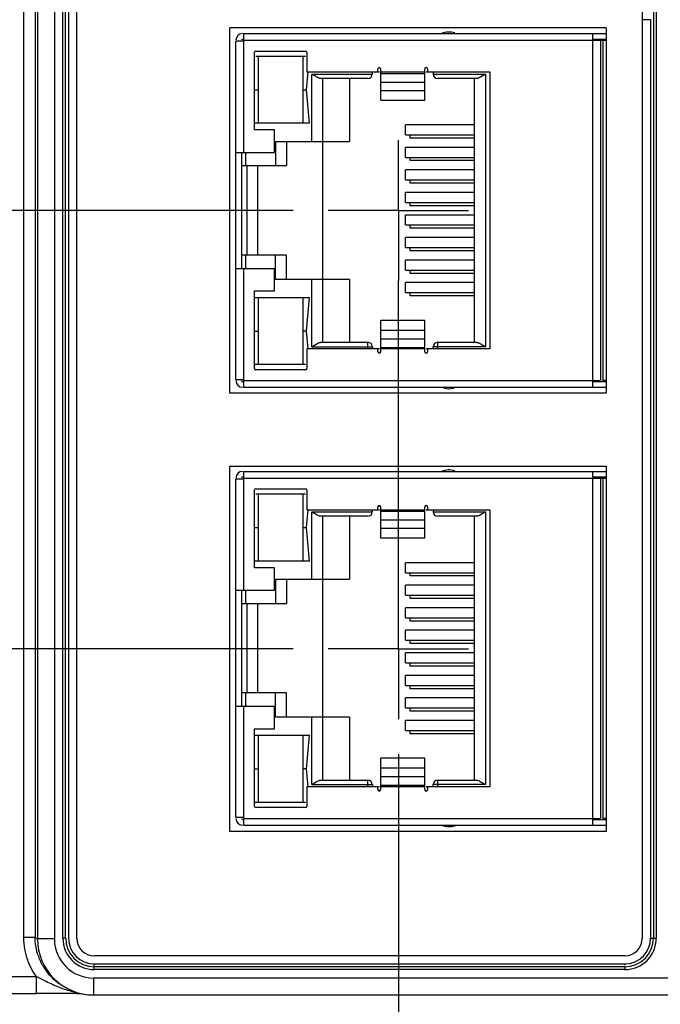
# Model space of a CAD drawing. Header units: inches. Extents: x 0 to 34, y 0 to 22.
# Tile 24 of 71: x 9 to 10.2, y 14.8 to 16.5. Entities that reach past the tile are written whole.
import ezdxf

# ---------------------------------------------------------------- set-up
doc = ezdxf.new("R2010")
doc.units = ezdxf.units.IN
doc.header["$LTSCALE"] = 1.87
doc.header["$MEASUREMENT"] = 0
doc.linetypes.add('CENTER', pattern=[0.6, 0.375, -0.075, 0.075, -0.075])
doc.layers.get('0').update_dxf_attribs({"linetype": 'CONTINUOUS'})
doc.layers.add('DEFAULT_1', color=7, linetype='CENTER')
doc.layers.add('DIMENSIONS', color=7, linetype='CONTINUOUS')
doc.styles.get("Standard").update_dxf_attribs({"font": 'txt', "width": 0.8})
doc.dimstyles.new('DIMSTYLE_1', dxfattribs={"dimtxt": 0.125, "dimasz": 0.18, "dimexe": 0.125, "dimexo": 0.0625, "dimgap": 0.09, "dimtad": 0, "dimtih": 1, "dimtoh": 1, "dimzin": 4, "dimdsep": 46, "dimtxsty": 'STANDARD', "dimblk": '_FILLED', "dimblk1": '_FILLED', "dimblk2": '_FILLED', "dimcen": 0.09, "dimadec": 0, "dimazin": 0, "dimtp": 0.01, "dimtm": 0.01, "dimtfac": 1, "dimtofl": 0, "dimtmove": 0, "dimatfit": 3, "dimldrblk": '_FILLED', "dimfxl": 1, "dimtolj": 1, "dimtzin": 4, "dimarcsym": 0})

# ---------------------------------------------------------------- blocks, each defined once
blk = doc.blocks.new('*D18')
at = {"layer": 'DIMENSIONS', "color": 2, "linetype": 'CONTINUOUS'}
blk.add_line((9.6853, 15.208), (9.6853, 14.0749), dxfattribs=at)
at = {"layer": 'DIMENSIONS', "color": 2, "linetype": 'CONTINUOUS', "insert": (9.6228, 14.0124), "char_height": 0.125, "width": 1.125, "attachment_point": 3, "rotation": 90, "line_spacing_factor": 0.9}
blk.add_mtext('3.67{\\Ftxt.shx;\\W1.000000;\\H0.125000; }[93.3]', dxfattribs=at)
blk = doc.blocks.new('_FILLED')
at = {"color": 0, "linetype": 'BYBLOCK'}
blk.add_solid([(0, 0), (-1, 0.1736), (-1, -0.1736)], dxfattribs=at)
blk = doc.blocks.new('*D19')
at = {"layer": 'DIMENSIONS', "color": 2, "linetype": 'CONTINUOUS'}
blk.add_line((10.2943, 14.97), (10.2943, 14.0749), dxfattribs=at)
at = {"layer": 'DIMENSIONS', "color": 2, "linetype": 'CONTINUOUS', "insert": (10.2318, 14.0124), "char_height": 0.125, "width": 1.225, "attachment_point": 3, "rotation": 90, "line_spacing_factor": 0.9}
blk.add_mtext('4.28{\\Ftxt.shx;\\W1.000000;\\H0.125000; }[108.8]', dxfattribs=at)
blk = doc.blocks.new('*D20')
at = {"layer": 'DIMENSIONS', "color": 2, "linetype": 'CONTINUOUS'}
blk.add_line((10.8083, 14.968), (10.8083, 14.0749), dxfattribs=at)
at = {"layer": 'DIMENSIONS', "color": 2, "linetype": 'CONTINUOUS', "insert": (10.7458, 14.0124), "char_height": 0.125, "width": 1.225, "attachment_point": 3, "rotation": 90, "line_spacing_factor": 0.9}
blk.add_mtext('4.80{\\Ftxt.shx;\\W1.000000;\\H0.125000; }[121.8]', dxfattribs=at)
blk = doc.blocks.new('*D24')
at = {"layer": 'DIMENSIONS', "color": 2, "linetype": 'CONTINUOUS'}
blk.add_line((11.4433, 14.753), (11.4433, 14.0749), dxfattribs=at)
at = {"layer": 'DIMENSIONS', "color": 2, "linetype": 'CONTINUOUS', "insert": (11.3808, 14.0124), "char_height": 0.125, "width": 1.225, "attachment_point": 3, "rotation": 90, "line_spacing_factor": 0.9}
blk.add_mtext('5.43{\\Ftxt.shx;\\W1.000000;\\H0.125000; }[137.9]', dxfattribs=at)
blk = doc.blocks.new('*D25')
at = {"layer": 'DIMENSIONS', "color": 2, "linetype": 'CONTINUOUS'}
blk.add_line((16.2493, 15.239), (16.2493, 14.0749), dxfattribs=at)
at = {"layer": 'DIMENSIONS', "color": 2, "linetype": 'CONTINUOUS', "insert": (16.1868, 14.0124), "char_height": 0.125, "width": 1.125, "attachment_point": 3, "rotation": 90, "line_spacing_factor": 0.9}
blk.add_mtext('10.24{\\Ftxt.shx;\\W1.000000;\\H0.125000; }[260]', dxfattribs=at)
blk = doc.blocks.new('*D26')
at = {"layer": 'DIMENSIONS', "color": 2, "linetype": 'CONTINUOUS'}
blk.add_line((19.0763, 15.455), (19.0763, 14.0749), dxfattribs=at)
at = {"layer": 'DIMENSIONS', "color": 2, "linetype": 'CONTINUOUS', "insert": (19.0138, 14.0124), "char_height": 0.125, "width": 1.325, "attachment_point": 3, "rotation": 90, "line_spacing_factor": 0.9}
blk.add_mtext('13.06{\\Ftxt.shx;\\W1.000000;\\H0.125000; }[331.8]', dxfattribs=at)
blk = doc.blocks.new('*D27')
at = {"layer": 'DIMENSIONS', "color": 2, "linetype": 'CONTINUOUS'}
blk.add_line((20.1763, 15.455), (20.1763, 14.0749), dxfattribs=at)
at = {"layer": 'DIMENSIONS', "color": 2, "linetype": 'CONTINUOUS', "insert": (20.1138, 14.0124), "char_height": 0.125, "width": 1.325, "attachment_point": 3, "rotation": 90, "line_spacing_factor": 0.9}
blk.add_mtext('14.16{\\Ftxt.shx;\\W1.000000;\\H0.125000; }[359.8]', dxfattribs=at)
blk = doc.blocks.new('*D28')
at = {"layer": 'DIMENSIONS', "color": 2, "linetype": 'CONTINUOUS'}
blk.add_line((21.9073, 14.8083), (21.9073, 14.0749), dxfattribs=at)
at = {"layer": 'DIMENSIONS', "color": 2, "linetype": 'CONTINUOUS', "insert": (21.8448, 14.0124), "char_height": 0.125, "width": 1.325, "attachment_point": 3, "rotation": 90, "line_spacing_factor": 0.9}
blk.add_mtext('15.90{\\Ftxt.shx;\\W1.000000;\\H0.125000; }[403.7]', dxfattribs=at)
blk = doc.blocks.new('*D32')
at = {"layer": 'DIMENSIONS', "color": 2, "linetype": 'CONTINUOUS'}
for p, q in [((6.7993, 15.3956), (6.6943, 15.0884)), ((9.4977, 15.3956), (6.7993, 15.3956)), ((6.6943, 15.0884), (5.3248, 15.0884))]:
    blk.add_line(p, q, dxfattribs=at)
at = {"layer": 'DIMENSIONS', "color": 2, "linetype": 'CONTINUOUS', "insert": (5.2623, 15.1509), "char_height": 0.125, "width": 1.025, "attachment_point": 3, "line_spacing_factor": 0.9}
blk.add_mtext('.63{\\Ftxt.shx;\\W1.000000;\\H0.125000; }[16.1]', dxfattribs=at)
blk = doc.blocks.new('*D33')
at = {"layer": 'DIMENSIONS', "color": 2, "linetype": 'CONTINUOUS'}
for p, q in [((5.727, 16.1766), (5.6732, 16.009)), ((9.4977, 16.1766), (5.727, 16.1766)), ((5.6732, 16.009), (5.3248, 16.009))]:
    blk.add_line(p, q, dxfattribs=at)
at = {"layer": 'DIMENSIONS', "color": 2, "linetype": 'CONTINUOUS', "insert": (5.2623, 16.0715), "char_height": 0.125, "width": 1.125, "attachment_point": 3, "line_spacing_factor": 0.9}
blk.add_mtext('1.41{\\Ftxt.shx;\\W1.000000;\\H0.125000; }[35.9]', dxfattribs=at)
blk = doc.blocks.new('*D37')
at = {"layer": 'DIMENSIONS', "color": 2, "linetype": 'CONTINUOUS'}
blk.add_line((9.3187, 17.0056), (5.3248, 17.0056), dxfattribs=at)
at = {"layer": 'DIMENSIONS', "color": 2, "linetype": 'CONTINUOUS', "insert": (5.2623, 17.0681), "char_height": 0.125, "width": 0.925, "attachment_point": 3, "line_spacing_factor": 0.9}
blk.add_mtext('2.24{\\Ftxt.shx;\\W1.000000;\\H0.125000; }[57]', dxfattribs=at)
blk = doc.blocks.new('*D39')
at = {"layer": 'DIMENSIONS', "color": 2, "linetype": 'CONTINUOUS'}
blk.add_line((10.1887, 18.0266), (5.3248, 18.0266), dxfattribs=at)
at = {"layer": 'DIMENSIONS', "color": 2, "linetype": 'CONTINUOUS', "insert": (5.2623, 18.0891), "char_height": 0.125, "width": 1.125, "attachment_point": 3, "line_spacing_factor": 0.9}
blk.add_mtext('3.26{\\Ftxt.shx;\\W1.000000;\\H0.125000; }[82.9]', dxfattribs=at)

msp = doc.modelspace()

# ---------------------------------------------------------------- linework, layer by layer
at = {"color": 7, "linetype": 'CONTINUOUS'}
for p, q in [((9.0178, 14.8811), (9.0178, 18.112)), ((9.0378, 18.112), (9.0378, 14.8811)), ((9.0421, 18.1142), (9.0421, 14.879)), ((9.0721, 18.1142), (9.0721, 14.879)), ((9.0871, 14.8802), (9.0871, 18.113)), ((9.0921, 14.8802), (9.0921, 18.113)), ((9.0973, 18.113), (9.0973, 14.8802)), ((9.1121, 14.8796), (9.1121, 18.1136)), ((10.1201, 18.1136), (10.1201, 14.8796)), ((10.1401, 18.113), (10.1401, 14.8802)), ((10.1451, 18.113), (10.1451, 14.8802)), ((10.1349, 16.5163), (10.1201, 16.5163)), ((10.1349, 16.5163), (10.1349, 14.8802)), ((9.3846, 15.8511), (9.3846, 16.5021)), ((10.0556, 16.5021), (9.3846, 16.5021)), ((9.4093, 16.4916), (9.4093, 16.2799)), ((9.4093, 16.4916), (10.0556, 16.4916)), ((10.0318, 15.8616), (10.0318, 16.4913)), ((10.0556, 16.5021), (10.0556, 15.8511)), ((9.3955, 15.8754), (9.3955, 16.4778)), ((9.4093, 16.4778), (9.3958, 16.4778)), ((9.4093, 16.4797), (10.0556, 16.4797)), ((10.0318, 16.4817), (10.0556, 16.4817)), ((10.0455, 16.4797), (10.0455, 15.8734)), ((10.0495, 16.4797), (10.0495, 15.8734)), ((9.429, 16.3199), (9.429, 16.4585)), ((9.431, 16.4605), (9.52, 16.4605)), ((9.5219, 16.4585), (9.5219, 16.4234)), ((9.431, 16.4514), (9.52, 16.4514)), ((9.4361, 16.3317), (9.4361, 16.4514)), ((9.5148, 16.4514), (9.5148, 16.3317)), ((9.5218, 16.3916), (9.5244, 16.4232)), ((9.5219, 16.4234), (9.6489, 16.4234)), ((9.531, 16.2996), (9.531, 16.4195)), ((9.531, 16.4195), (9.6389, 16.4195)), ((9.6389, 16.4195), (9.6389, 16.4233)), ((9.6489, 16.4234), (9.6489, 16.4285)), ((9.6514, 16.4227), (9.6489, 16.4227)), ((9.6538, 16.3727), (9.6538, 16.4285)), ((9.6538, 16.4233), (9.7326, 16.4233)), ((9.6538, 16.4206), (9.7326, 16.4206)), ((9.7326, 16.3725), (9.7326, 16.4285)), ((9.7375, 16.4227), (9.735, 16.4227)), ((9.7375, 16.4285), (9.7375, 16.4234)), ((9.7375, 16.4234), (9.8483, 16.4234)), ((9.7475, 16.4233), (9.7475, 16.4195)), ((9.7475, 16.4195), (9.8404, 16.4195)), ((9.8404, 16.4195), (9.8315, 16.4141)), ((9.8404, 16.4195), (9.8404, 15.9337)), ((9.8483, 16.4234), (9.8483, 15.9297)), ((9.631, 16.4116), (9.5467, 16.4116)), ((9.5507, 15.9416), (9.5507, 16.4116)), ((9.5979, 16.4116), (9.5979, 16.2996)), ((9.6538, 16.4052), (9.7326, 16.4052)), ((9.8247, 16.4116), (9.7554, 16.4116)), ((9.8207, 16.4116), (9.8207, 15.9416)), ((9.4292, 16.3916), (9.4361, 16.3916)), ((9.5148, 16.3916), (9.5218, 16.3916)), ((9.5267, 16.3317), (9.5218, 16.3916)), ((9.6538, 16.3903), (9.7326, 16.3903)), ((9.7326, 16.3725), (9.6538, 16.3725)), ((9.5267, 16.3317), (9.429, 16.3317)), ((9.4644, 16.3199), (9.429, 16.3199)), ((9.4644, 16.2799), (9.4644, 16.3199)), ((9.6978, 16.3112), (9.6978, 16.329)), ((9.8207, 16.329), (9.6978, 16.329)), ((9.4664, 16.2996), (9.4664, 16.2563)), ((9.4664, 16.2996), (9.5979, 16.2996)), ((9.4861, 16.2996), (9.4861, 16.2563)), ((9.6978, 16.3112), (9.8207, 16.3112)), ((9.7066, 16.3053), (9.7066, 16.3112)), ((9.8207, 16.3053), (9.7066, 16.3053)), ((9.3955, 16.2799), (9.4644, 16.2799)), ((9.4054, 16.2799), (9.4054, 16.0732)), ((9.4133, 16.2563), (9.4133, 16.2799)), ((9.6978, 16.2711), (9.6978, 16.2888)), ((9.8207, 16.2888), (9.6978, 16.2888)), ((9.6978, 16.2711), (9.8207, 16.2711)), ((9.7066, 16.2652), (9.7066, 16.2711)), ((9.8207, 16.2652), (9.7066, 16.2652)), ((9.4054, 16.2563), (9.4861, 16.2563)), ((9.4157, 16.0969), (9.4157, 16.2563)), ((9.4349, 16.0969), (9.4349, 16.2563)), ((9.6978, 16.2309), (9.6978, 16.2486)), ((9.8207, 16.2486), (9.6978, 16.2486)), ((9.6978, 16.2309), (9.8207, 16.2309)), ((9.7066, 16.225), (9.7066, 16.2309)), ((9.6978, 16.1908), (9.6978, 16.2085)), ((9.8207, 16.2085), (9.6978, 16.2085)), ((9.8207, 16.225), (9.7066, 16.225)), ((9.6978, 16.1908), (9.8207, 16.1908)), ((9.7066, 16.1849), (9.7066, 16.1908)), ((9.8207, 16.1849), (9.7066, 16.1849)), ((9.6978, 16.1506), (9.6978, 16.1683)), ((9.8207, 16.1683), (9.6978, 16.1683)), ((9.6978, 16.1506), (9.8207, 16.1506)), ((9.7066, 16.1447), (9.7066, 16.1506)), ((9.8207, 16.1447), (9.7066, 16.1447)), ((9.6978, 16.1105), (9.6978, 16.1282)), ((9.8207, 16.1282), (9.6978, 16.1282)), ((9.6978, 16.1105), (9.8207, 16.1105)), ((9.7066, 16.1045), (9.7066, 16.1105)), ((9.8207, 16.1045), (9.7066, 16.1045)), ((9.4861, 16.0969), (9.4054, 16.0969)), ((9.4133, 16.0732), (9.4133, 16.0969)), ((9.4664, 16.0536), (9.4664, 16.0969)), ((9.4861, 16.0536), (9.4861, 16.0969)), ((9.6978, 16.0703), (9.6978, 16.088)), ((9.8207, 16.088), (9.6978, 16.088)), ((9.3958, 16.0732), (9.4644, 16.0732)), ((9.4093, 16.0732), (9.4093, 15.8616)), ((9.4644, 16.0333), (9.4644, 16.0732)), ((9.6978, 16.0703), (9.8207, 16.0703)), ((9.7066, 16.0644), (9.7066, 16.0703)), ((9.5979, 16.0536), (9.4664, 16.0536)), ((9.531, 15.9337), (9.531, 16.0536)), ((9.5979, 16.0536), (9.5979, 15.9416)), ((9.8207, 16.0644), (9.7066, 16.0644)), ((9.429, 15.8947), (9.429, 16.0333)), ((9.429, 16.0333), (9.4644, 16.0333)), ((9.6978, 16.0301), (9.6978, 16.0479)), ((9.8207, 16.0479), (9.6978, 16.0479)), ((9.429, 16.0215), (9.5267, 16.0215)), ((9.4361, 15.9018), (9.4361, 16.0215)), ((9.5148, 16.0215), (9.5148, 15.9018)), ((9.5218, 15.9616), (9.5267, 16.0215)), ((9.6978, 16.0301), (9.8207, 16.0301)), ((9.7066, 16.0242), (9.7066, 16.0301)), ((9.8207, 16.0242), (9.7066, 16.0242)), ((9.6538, 15.9247), (9.6538, 15.9807)), ((9.7326, 15.9807), (9.6538, 15.9807)), ((9.7326, 15.9247), (9.7326, 15.9805)), ((9.7326, 15.9629), (9.6538, 15.9629)), ((9.4292, 15.9616), (9.4361, 15.9616)), ((9.5218, 15.9616), (9.5148, 15.9616)), ((9.5244, 15.9299), (9.5218, 15.9616)), ((9.6538, 15.948), (9.7326, 15.948)), ((9.5219, 15.9297), (9.5219, 15.8947)), ((9.6489, 15.9297), (9.5219, 15.9297)), ((9.531, 15.9337), (9.5388, 15.9385)), ((9.531, 15.9337), (9.6389, 15.9337)), ((9.5467, 15.9416), (9.631, 15.9416)), ((9.631, 15.9305), (9.631, 15.9416)), ((9.6389, 15.9337), (9.6389, 15.9305)), ((9.6489, 15.9305), (9.6514, 15.9305)), ((9.6489, 15.9247), (9.6489, 15.9297)), ((9.6538, 15.9326), (9.7326, 15.9326)), ((9.7326, 15.9299), (9.6538, 15.9299)), ((9.735, 15.9305), (9.7375, 15.9305)), ((9.7375, 15.9297), (9.7375, 15.9247)), ((9.8483, 15.9297), (9.7375, 15.9297)), ((9.7475, 15.9305), (9.7475, 15.9337)), ((9.8404, 15.9337), (9.7475, 15.9337)), ((9.7554, 15.9305), (9.7554, 15.9416)), ((9.7554, 15.9416), (9.8247, 15.9416)), ((9.52, 15.9018), (9.429, 15.9018)), ((9.52, 15.8927), (9.431, 15.8927)), ((9.3955, 15.8754), (9.4093, 15.8754)), ((9.4093, 15.8734), (10.0453, 15.8734)), ((9.4093, 15.8616), (10.0556, 15.8616)), ((10.0318, 15.8715), (10.0556, 15.8715)), ((10.0556, 15.8734), (10.0495, 15.8734)), ((10.0556, 15.8511), (9.3846, 15.8511)), ((9.3846, 15.0701), (9.3846, 15.7211)), ((9.3846, 15.7211), (10.0556, 15.7211)), ((10.0556, 15.7211), (10.0556, 15.0701)), ((9.4093, 15.7116), (9.4093, 15.4999)), ((9.4093, 15.7116), (10.0556, 15.7116)), ((9.4093, 15.6997), (10.0556, 15.6997)), ((10.0318, 15.0816), (10.0318, 15.7113)), ((10.0318, 15.7017), (10.0556, 15.7017)), ((10.0455, 15.6997), (10.0455, 15.0934)), ((10.0495, 15.6997), (10.0495, 15.0934)), ((9.3955, 15.0954), (9.3955, 15.6978)), ((9.4093, 15.6978), (9.3958, 15.6978)), ((9.429, 15.5399), (9.429, 15.6785)), ((9.431, 15.6805), (9.52, 15.6805)), ((9.431, 15.6714), (9.52, 15.6714)), ((9.4361, 15.5517), (9.4361, 15.6714)), ((9.5148, 15.6714), (9.5148, 15.5517)), ((9.5219, 15.6785), (9.5219, 15.6434)), ((9.6489, 15.6434), (9.6489, 15.6485)), ((9.6538, 15.5927), (9.6538, 15.6485)), ((9.7326, 15.5925), (9.7326, 15.6485)), ((9.7375, 15.6485), (9.7375, 15.6434)), ((9.5218, 15.6116), (9.5244, 15.6432)), ((9.5219, 15.6434), (9.6489, 15.6434)), ((9.531, 15.5196), (9.531, 15.6395)), ((9.531, 15.6395), (9.6389, 15.6395)), ((9.631, 15.6316), (9.5467, 15.6316)), ((9.5507, 15.1616), (9.5507, 15.6316)), ((9.5979, 15.6316), (9.5979, 15.5196)), ((9.6389, 15.6395), (9.6389, 15.6433)), ((9.6514, 15.6427), (9.6489, 15.6427)), ((9.6538, 15.6433), (9.7326, 15.6433)), ((9.6538, 15.6406), (9.7326, 15.6406)), ((9.7375, 15.6427), (9.735, 15.6427)), ((9.7375, 15.6434), (9.8483, 15.6434)), ((9.7475, 15.6433), (9.7475, 15.6395)), ((9.7475, 15.6395), (9.8404, 15.6395)), ((9.8247, 15.6316), (9.7554, 15.6316)), ((9.8207, 15.6316), (9.8207, 15.1616)), ((9.8404, 15.6395), (9.8315, 15.6341)), ((9.8404, 15.6395), (9.8404, 15.1537)), ((9.8483, 15.6434), (9.8483, 15.1497)), ((9.4292, 15.6116), (9.4361, 15.6116)), ((9.5148, 15.6116), (9.5218, 15.6116)), ((9.5267, 15.5517), (9.5218, 15.6116)), ((9.6538, 15.6252), (9.7326, 15.6252)), ((9.6538, 15.6103), (9.7326, 15.6103)), ((9.7326, 15.5925), (9.6538, 15.5925)), ((9.5267, 15.5517), (9.429, 15.5517)), ((9.6978, 15.5312), (9.6978, 15.549)), ((9.8207, 15.549), (9.6978, 15.549)), ((9.4644, 15.5399), (9.429, 15.5399)), ((9.4644, 15.4999), (9.4644, 15.5399)), ((9.6978, 15.5312), (9.8207, 15.5312)), ((9.7066, 15.5253), (9.7066, 15.5312)), ((9.8207, 15.5253), (9.7066, 15.5253)), ((9.4664, 15.5196), (9.4664, 15.4763)), ((9.4664, 15.5196), (9.5979, 15.5196)), ((9.4861, 15.5196), (9.4861, 15.4763)), ((9.6978, 15.4911), (9.6978, 15.5088)), ((9.8207, 15.5088), (9.6978, 15.5088)), ((9.3955, 15.4999), (9.4644, 15.4999)), ((9.4054, 15.4999), (9.4054, 15.2932)), ((9.4133, 15.4763), (9.4133, 15.4999)), ((9.6978, 15.4911), (9.8207, 15.4911)), ((9.7066, 15.4852), (9.7066, 15.4911)), ((9.4054, 15.4763), (9.4861, 15.4763)), ((9.4157, 15.3169), (9.4157, 15.4763)), ((9.4349, 15.3169), (9.4349, 15.4763)), ((9.8207, 15.4852), (9.7066, 15.4852)), ((9.6978, 15.4509), (9.6978, 15.4686)), ((9.8207, 15.4686), (9.6978, 15.4686)), ((9.6978, 15.4509), (9.8207, 15.4509)), ((9.7066, 15.445), (9.7066, 15.4509)), ((9.8207, 15.445), (9.7066, 15.445)), ((9.6978, 15.4108), (9.6978, 15.4285)), ((9.8207, 15.4285), (9.6978, 15.4285)), ((9.6978, 15.4108), (9.8207, 15.4108)), ((9.7066, 15.4049), (9.7066, 15.4108)), ((9.8207, 15.4049), (9.7066, 15.4049)), ((9.6978, 15.3706), (9.6978, 15.3883)), ((9.8207, 15.3883), (9.6978, 15.3883)), ((9.6978, 15.3706), (9.8207, 15.3706)), ((9.7066, 15.3647), (9.7066, 15.3706)), ((9.6978, 15.3305), (9.6978, 15.3482)), ((9.8207, 15.3482), (9.6978, 15.3482)), ((9.8207, 15.3647), (9.7066, 15.3647)), ((9.4861, 15.3169), (9.4054, 15.3169)), ((9.4133, 15.2932), (9.4133, 15.3169)), ((9.4664, 15.2736), (9.4664, 15.3169)), ((9.4861, 15.2736), (9.4861, 15.3169)), ((9.6978, 15.3305), (9.8207, 15.3305)), ((9.7066, 15.3245), (9.7066, 15.3305)), ((9.8207, 15.3245), (9.7066, 15.3245)), ((9.6978, 15.2903), (9.6978, 15.308)), ((9.8207, 15.308), (9.6978, 15.308)), ((9.3958, 15.2932), (9.4644, 15.2932)), ((9.4093, 15.2932), (9.4093, 15.0816)), ((9.4644, 15.2533), (9.4644, 15.2932)), ((9.6978, 15.2903), (9.8207, 15.2903)), ((9.7066, 15.2844), (9.7066, 15.2903)), ((9.8207, 15.2844), (9.7066, 15.2844)), ((9.5979, 15.2736), (9.4664, 15.2736)), ((9.531, 15.1537), (9.531, 15.2736)), ((9.5979, 15.2736), (9.5979, 15.1616)), ((9.6978, 15.2501), (9.6978, 15.2679)), ((9.8207, 15.2679), (9.6978, 15.2679)), ((9.429, 15.1147), (9.429, 15.2533)), ((9.429, 15.2533), (9.4644, 15.2533)), ((9.6978, 15.2501), (9.8207, 15.2501)), ((9.7066, 15.2442), (9.7066, 15.2501)), ((9.8207, 15.2442), (9.7066, 15.2442)), ((9.429, 15.2415), (9.5267, 15.2415)), ((9.4361, 15.1218), (9.4361, 15.2415)), ((9.5148, 15.2415), (9.5148, 15.1218)), ((9.5218, 15.1816), (9.5267, 15.2415)), ((9.6538, 15.1447), (9.6538, 15.2007)), ((9.7326, 15.2007), (9.6538, 15.2007)), ((9.7326, 15.1447), (9.7326, 15.2005)), ((9.4292, 15.1816), (9.4361, 15.1816)), ((9.5218, 15.1816), (9.5148, 15.1816)), ((9.5244, 15.1499), (9.5218, 15.1816)), ((9.7326, 15.1829), (9.6538, 15.1829)), ((9.531, 15.1537), (9.5388, 15.1585)), ((9.5467, 15.1616), (9.631, 15.1616)), ((9.631, 15.1505), (9.631, 15.1616)), ((9.6538, 15.168), (9.7326, 15.168)), ((9.7554, 15.1505), (9.7554, 15.1616)), ((9.7554, 15.1616), (9.8247, 15.1616)), ((9.5219, 15.1497), (9.5219, 15.1147)), ((9.6489, 15.1497), (9.5219, 15.1497)), ((9.531, 15.1537), (9.6389, 15.1537)), ((9.6389, 15.1537), (9.6389, 15.1505)), ((9.6489, 15.1505), (9.6514, 15.1505)), ((9.6489, 15.1447), (9.6489, 15.1497)), ((9.6538, 15.1526), (9.7326, 15.1526)), ((9.7326, 15.1499), (9.6538, 15.1499)), ((9.735, 15.1505), (9.7375, 15.1505)), ((9.7375, 15.1497), (9.7375, 15.1447)), ((9.8483, 15.1497), (9.7375, 15.1497)), ((9.7475, 15.1505), (9.7475, 15.1537)), ((9.8404, 15.1537), (9.7475, 15.1537)), ((9.52, 15.1218), (9.429, 15.1218)), ((9.52, 15.1127), (9.431, 15.1127)), ((9.3955, 15.0954), (9.4093, 15.0954)), ((9.4093, 15.0934), (10.0453, 15.0934)), ((10.0318, 15.0915), (10.0556, 15.0915)), ((10.0556, 15.0934), (10.0495, 15.0934)), ((10.0556, 15.0701), (9.3846, 15.0701)), ((9.4093, 15.0816), (10.0556, 15.0816)), ((9.0378, 14.8811), (9.0178, 14.8811)), ((9.0378, 14.8811), (9.0421, 14.879)), ((9.0721, 14.879), (9.0421, 14.879)), ((9.0921, 14.8802), (9.0871, 14.8802)), ((10.1349, 14.8802), (10.1451, 14.8802)), ((10.0891, 14.8486), (9.1431, 14.8486)), ((9.1433, 14.824), (9.1433, 14.8342)), ((9.1433, 14.8342), (10.0889, 14.8342)), ((10.0889, 14.829), (9.1433, 14.829)), ((10.0889, 14.824), (9.1433, 14.824)), ((10.0889, 14.8342), (10.0889, 14.8317)), ((10.0889, 14.829), (10.0889, 14.824)), ((6.1234, 14.8116), (9.04, 14.8116)), ((9.04, 14.7816), (9.04, 14.8116)), ((9.04, 14.8116), (9.0569, 14.8034)), ((9.1421, 14.809), (9.1421, 14.779)), ((10.1817, 14.809), (9.1421, 14.809)), ((9.0974, 14.7895), (9.0931, 14.7917)), ((6.1234, 14.7816), (9.04, 14.7816)), ((9.1107, 14.7813), (9.1236, 14.7812)), ((9.1421, 14.779), (10.1817, 14.779))]:
    msp.add_line(p, q, dxfattribs=at)
for centre, radius, start, end in [((9.4074, 16.4797), 0.0118, 90, 180), ((9.7755, 16.4578), 0.0365, 73.0359, 111.8109), ((9.4074, 16.4797), 0.00197, 90, 180), ((9.431, 16.4585), 0.00197, 90, 180), ((9.52, 16.4585), 0.00197, 0, 90), ((9.8636, 16.9444), 0.6214, 237.6358, 237.943), ((9.631, 16.4195), 0.00787, 270, 360), ((9.6514, 16.4285), 0.00246, 0, 180), ((9.735, 16.4285), 0.00246, 0, 180), ((9.7554, 16.4195), 0.00787, 180, 270), ((9.631, 15.9337), 0.00787, 0, 90), ((9.7554, 15.9337), 0.00787, 90, 180), ((9.5078, 15.4088), 0.6214, 57.6358, 57.943), ((9.6514, 15.9247), 0.00246, 180, 360), ((9.735, 15.9247), 0.00246, 180, 360), ((9.431, 15.8947), 0.00197, 180, 270), ((9.52, 15.8947), 0.00197, 270, 360), ((9.4074, 15.8734), 0.0118, 180, 270), ((9.4074, 15.8734), 0.00197, 180, 270), ((9.7755, 15.8954), 0.0365, 254.6525, 283.7338), ((9.4074, 15.6997), 0.0118, 90, 180), ((9.4074, 15.6997), 0.00197, 90, 180), ((9.7755, 15.6778), 0.0365, 73.0359, 111.8109), ((9.431, 15.6785), 0.00197, 90, 180), ((9.52, 15.6785), 0.00197, 0, 90), ((9.6514, 15.6485), 0.00246, 0, 180), ((9.735, 15.6485), 0.00246, 0, 180), ((9.8636, 16.1644), 0.6214, 237.6358, 237.943), ((9.631, 15.6395), 0.00787, 270, 360), ((9.7554, 15.6395), 0.00787, 180, 270), ((9.631, 15.1537), 0.00787, 0, 90), ((9.7554, 15.1537), 0.00787, 90, 180), ((9.5078, 14.6288), 0.6214, 57.6358, 57.943), ((9.6514, 15.1447), 0.00246, 180, 360), ((9.735, 15.1447), 0.00246, 180, 360), ((9.431, 15.1147), 0.00197, 180, 270), ((9.52, 15.1147), 0.00197, 270, 360), ((9.4074, 15.0934), 0.0118, 180, 270), ((9.4074, 15.0934), 0.00197, 180, 270), ((9.7755, 15.1154), 0.0365, 253.0359, 291.8109), ((9.1421, 14.879), 0.1001, 180.0265, 269.9813), ((9.1421, 14.879), 0.07, 180.0049, 270.0023), ((9.1433, 14.8802), 0.0561, 180, 270), ((9.1433, 14.8802), 0.051, 180, 270), ((9.1433, 14.8802), 0.046, 180, 270), ((9.1431, 14.8796), 0.031, 180, 270), ((10.0889, 14.8802), 0.0561, 270, 360), ((10.0889, 14.8802), 0.051, 270, 360), ((10.0889, 14.8802), 0.046, 270, 360), ((10.0891, 14.8796), 0.031, 270, 360), ((9.1405, 14.8823), 0.1029, 198.1321, 203.959), ((9.1398, 14.8819), 0.102, 203.9482, 215.702), ((9.1354, 14.8787), 0.0965, 215.6758, 234.3232), ((9.138, 14.8822), 0.101, 234.2587, 240.2006), ((9.1387, 14.8834), 0.1023, 240.1941, 243.5525), ((9.0398, 5.4362), 9.3454, 89.85736, 89.99891), ((9.0346, 3.405), 11.3766, 89.61713, 89.85665), ((9.1394, 14.9303), 0.1492, 256.6637, 259.2483)]:
    msp.add_arc(centre, radius, start, end, dxfattribs=at)
for points, knots in [([(9.5467, 16.4116), (9.5463, 16.4116), (9.5453, 16.4118), (9.5433, 16.4124), (9.5406, 16.4137), (9.5372, 16.4156), (9.535, 16.417), (9.5338, 16.4177)], [0, 0, 0, 0, 0.093759, 0.200575, 0.444521, 0.71512, 1, 1, 1, 1]), ([(9.8315, 16.4141), (9.8303, 16.4135), (9.8286, 16.4126), (9.8263, 16.4118), (9.8252, 16.4116), (9.8247, 16.4116)], [0, 0, 0, 0, 0.551038, 0.791357, 1, 1, 1, 1]), ([(9.5388, 15.9385), (9.5402, 15.9392), (9.5422, 15.9403), (9.5449, 15.9413), (9.5461, 15.9416), (9.5467, 15.9416)], [0, 0, 0, 0, 0.553337, 0.79396, 1, 1, 1, 1]), ([(9.8247, 15.9416), (9.8251, 15.9416), (9.8261, 15.9414), (9.8281, 15.9408), (9.8308, 15.9395), (9.8342, 15.9376), (9.8364, 15.9362), (9.8376, 15.9355)], [0, 0, 0, 0, 0.093759, 0.200575, 0.444521, 0.71512, 1, 1, 1, 1]), ([(9.5467, 15.6316), (9.5463, 15.6316), (9.5453, 15.6318), (9.5433, 15.6324), (9.5406, 15.6337), (9.5372, 15.6356), (9.535, 15.637), (9.5338, 15.6377)], [0, 0, 0, 0, 0.093759, 0.200575, 0.444521, 0.71512, 1, 1, 1, 1]), ([(9.8315, 15.6341), (9.8303, 15.6335), (9.8286, 15.6326), (9.8263, 15.6318), (9.8252, 15.6316), (9.8247, 15.6316)], [0, 0, 0, 0, 0.551038, 0.791357, 1, 1, 1, 1]), ([(9.5388, 15.1585), (9.5402, 15.1592), (9.5422, 15.1603), (9.5449, 15.1613), (9.5461, 15.1616), (9.5467, 15.1616)], [0, 0, 0, 0, 0.553337, 0.79396, 1, 1, 1, 1]), ([(9.8247, 15.1616), (9.8251, 15.1616), (9.8261, 15.1614), (9.8281, 15.1608), (9.8308, 15.1595), (9.8342, 15.1576), (9.8364, 15.1562), (9.8376, 15.1555)], [0, 0, 0, 0, 0.093759, 0.200575, 0.444521, 0.71512, 1, 1, 1, 1]), ([(9.0248, 14.8407), (9.0225, 14.8471), (9.019, 14.8605), (9.0178, 14.8743), (9.0178, 14.8811)], [0, 0, 0, 0, 0.500034, 1, 1, 1, 1]), ([(9.0428, 14.8503), (9.042, 14.8528), (9.0391, 14.8628), (9.0378, 14.8733), (9.0378, 14.8811)], [0, 0, 0, 0, 0.250524, 1, 1, 1, 1]), ([(9.04, 14.8116), (9.0353, 14.8183), (9.0298, 14.8279), (9.0257, 14.8381), (9.0248, 14.8407)], [0, 0, 0, 0, 0.749687, 1, 1, 1, 1]), ([(9.0569, 14.8034), (9.0608, 14.8015), (9.0686, 14.7978), (9.0844, 14.7911), (9.0967, 14.787), (9.105, 14.7851)], [0, 0, 0, 0, 0.252127, 0.502685, 1, 1, 1, 1])]:
    msp.add_open_spline(points, degree=3, knots=knots, dxfattribs=at)
at = {"layer": 'DEFAULT_1', "color": 7, "linetype": 'CENTER'}
for p, q in [((9.6853, 16.1766), (9.6853, 16.3017)), ((9.6853, 16.1766), (9.5602, 16.1766)), ((9.6853, 16.1766), (9.6853, 16.0515)), ((9.6853, 16.1766), (9.8104, 16.1766)), ((9.6853, 15.3956), (9.6853, 16.0515)), ((9.6853, 15.3956), (9.5602, 15.3956)), ((9.6853, 15.3956), (9.6853, 15.2705)), ((9.6853, 15.3956), (9.8104, 15.3956))]:
    msp.add_line(p, q, dxfattribs=at)

# ---------------------------------------------------------------- dimensions: what is measured, and where the dimension line sits
at = {"layer": 'DIMENSIONS', "color": 2, "linetype": 'CONTINUOUS'}
for feature_location, offset, dtype, origin, picture, middle in [((10.1887, 18.0266), (-4.8639, 0), 0, (10.2512, 14.7624), '*D39', (4.6998, 18.0266)), ((9.3187, 17.0056), (-3.9939, 0), 0, (9.3812, 14.7624), '*D37', (4.7998, 17.0056)), ((9.4977, 16.1766), (-4.1729, -0.1676), 0, (9.5602, 14.7624), '*D33', (4.6998, 16.009)), ((19.0763, 15.455), (0, -1.3802), 1, (6.0123, 15.5175), '*D26', (19.0763, 13.3499)), ((20.1763, 15.455), (0, -1.3802), 1, (6.0123, 15.5175), '*D27', (20.1763, 13.3499)), ((9.4977, 15.3956), (-4.1729, -0.3072), 0, (9.5602, 14.7624), '*D32', (4.7498, 15.0884)), ((16.2493, 15.239), (0, -1.1642), 1, (6.0123, 15.3015), '*D25', (16.2493, 13.4499)), ((9.6853, 15.208), (0, -1.1332), 1, (6.0123, 15.2705), '*D18', (9.6853, 13.4499)), ((10.2943, 14.97), (0, -0.8952), 1, (6.0123, 15.0325), '*D19', (10.2943, 13.3999)), ((10.8083, 14.968), (0, -0.8932), 1, (6.0123, 15.0305), '*D20', (10.8083, 13.3999)), ((21.90732, 14.80832), (0, -0.73346), 1, (6.01228, 14.87082), '*D28', (21.90732, 13.34986)), ((11.4433, 14.753), (0, -0.6782), 1, (6.0123, 14.8155), '*D24', (11.4433, 13.3999))]:
    dim = msp.add_ordinate_dim(feature_location=feature_location, offset=offset, dtype=dtype, origin=origin, dimstyle='DIMSTYLE_1', override={"dimtad": 1, "dimtih": 0, "dimtoh": 0}, dxfattribs=at)
    dim.commit()
    dim.dimension.update_dxf_attribs({"geometry": picture, "text_midpoint": middle})

doc.saveas('drawing.dxf')
